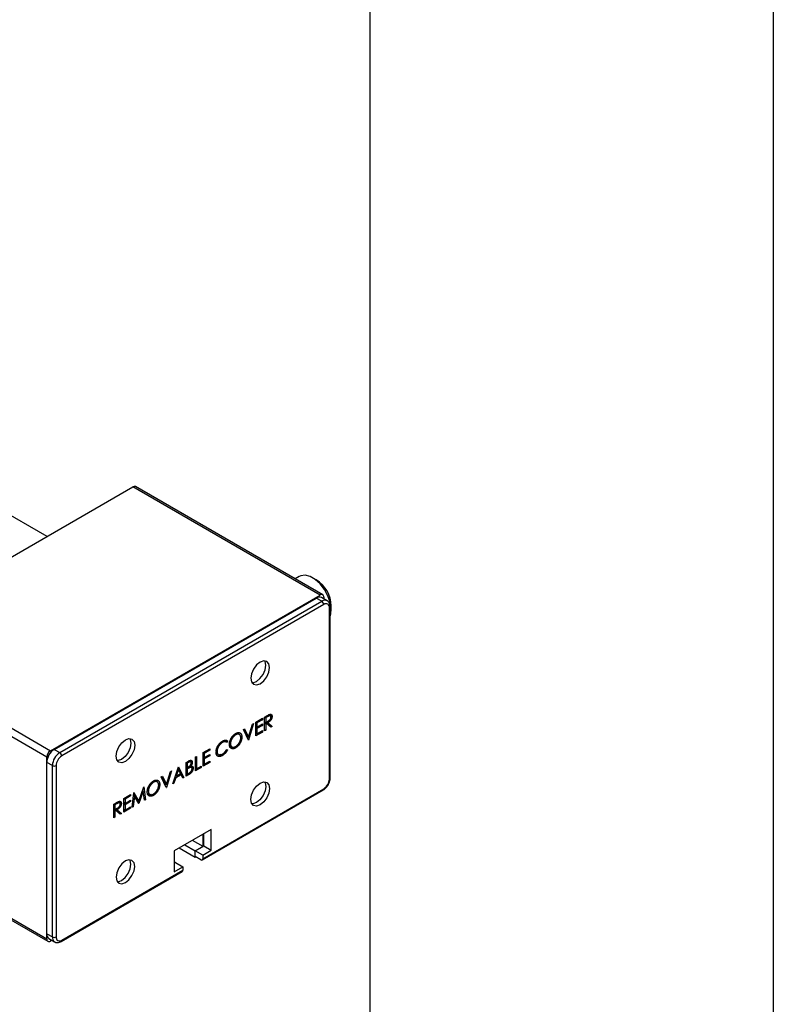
# Model space of a CAD drawing. Header units: millimetres. Extents: x 0 to 1397, y 0 to 1080.
# Tile 9 of 10: x 1338 to 1397, y 797 to 874. Entities that reach past the tile are written whole.
import ezdxf

# ---------------------------------------------------------------- set-up
doc = ezdxf.new("R2010")
doc.units = ezdxf.units.MM
doc.header["$LTSCALE"] = 5
doc.linetypes.add('SLD-Solid', pattern=[0])
doc.layers.add('TEXT', color=140, linetype='SLD-Solid', lineweight=25)

msp = doc.modelspace()

# ---------------------------------------------------------------- linework, layer by layer
at = {"color": 7, "linetype": 'SLD-Solid'}
msp.add_line((1397.012, 1079.513), (1397.012, 0.013), dxfattribs=at)
for p, q in [((1339.853, 833.575), (1326.303, 841.397)), ((1325.396, 825.229), (1346.609, 837.475)), ((1361.34, 828.971), (1346.609, 837.475)), ((1361.549, 828.992), (1346.817, 837.496)), ((1359.709, 830.434), (1359.38, 830.244)), ((1361.046, 830.161), (1360.751, 830.331)), ((1340.127, 816.725), (1361.34, 828.971)), ((1340.422, 816.827), (1361.046, 828.733)), ((1361.488, 828.478), (1361.046, 828.733)), ((1361.904, 828.519), (1361.462, 828.774)), ((1361.635, 828.801), (1361.635, 828.675)), ((1340.864, 816.572), (1361.488, 828.478)), ((1361.635, 828.223), (1341.011, 816.317)), ((1362.077, 814.495), (1362.077, 827.967)), ((1362.138, 814.58), (1362.138, 828.053)), ((1362.224, 827.779), (1362.224, 828.119)), ((1325.396, 825.229), (1340.127, 816.725)), ((1339.832, 816.215), (1325.101, 824.719)), ((1356.978, 819.367), (1357.165, 819.476)), ((1357.237, 819.406), (1357.062, 819.305)), ((1357.141, 819.462), (1357.237, 819.406)), ((1357.456, 819.453), (1357.295, 819.546)), ((1357.418, 819.503), (1357.565, 819.418)), ((1355.712, 817.786), (1356.024, 818.817)), ((1356.114, 818.869), (1355.718, 817.56)), ((1356.024, 818.817), (1356.114, 818.869)), ((1356.282, 818.966), (1356.81, 819.271)), ((1356.282, 817.886), (1356.282, 818.966)), ((1356.282, 818.952), (1356.366, 818.904)), ((1356.282, 818.62), (1356.366, 818.571)), ((1356.81, 819.16), (1356.366, 818.904)), ((1356.366, 818.904), (1356.366, 818.571)), ((1356.366, 818.571), (1356.81, 818.827)), ((1356.81, 818.717), (1356.366, 818.46)), ((1356.714, 819.215), (1356.81, 819.16)), ((1356.714, 818.772), (1356.81, 818.717)), ((1356.81, 819.271), (1356.81, 819.16)), ((1356.81, 818.827), (1356.81, 818.717)), ((1356.978, 818.287), (1356.978, 819.367)), ((1356.978, 819.354), (1357.062, 819.305)), ((1356.978, 818.994), (1357.062, 818.945)), ((1356.982, 818.959), (1356.978, 818.956)), ((1356.978, 818.883), (1357.062, 818.834)), ((1356.982, 818.959), (1357.13, 818.874)), ((1357.062, 819.305), (1357.062, 818.945)), ((1357.062, 818.945), (1357.233, 819.042)), ((1357.13, 818.874), (1357.062, 818.834)), ((1357.062, 818.834), (1357.062, 818.336)), ((1357.128, 818.983), (1357.43, 818.718)), ((1357.473, 818.574), (1357.13, 818.874)), ((1357.138, 818.989), (1357.234, 818.934)), ((1357.234, 818.934), (1357.577, 818.633)), ((1357.43, 818.718), (1357.356, 818.676)), ((1357.43, 818.718), (1357.577, 818.633)), ((1357.577, 818.633), (1357.473, 818.574)), ((1354.615, 818.015), (1354.697, 817.968)), ((1355.014, 817.989), (1354.829, 818.095)), ((1355.043, 817.881), (1355.191, 817.796)), ((1355.311, 818.405), (1355.401, 818.457)), ((1355.706, 817.553), (1355.311, 818.405)), ((1355.316, 818.408), (1355.565, 817.871)), ((1355.401, 818.457), (1355.712, 817.786)), ((1355.565, 817.871), (1355.712, 817.786)), ((1356.315, 818.601), (1356.282, 818.582)), ((1356.282, 818.509), (1356.366, 818.46)), ((1356.81, 818.19), (1356.282, 817.886)), ((1356.282, 818.093), (1356.366, 818.045)), ((1356.315, 818.075), (1356.282, 818.056)), ((1356.366, 818.46), (1356.366, 818.045)), ((1356.366, 818.045), (1356.81, 818.301)), ((1356.714, 818.246), (1356.81, 818.19)), ((1356.81, 818.301), (1356.81, 818.19)), ((1356.978, 818.384), (1357.062, 818.336)), ((1357.062, 818.336), (1356.978, 818.287)), ((1353.567, 817.411), (1353.65, 817.363)), ((1353.978, 817.39), (1353.794, 817.497)), ((1353.916, 817.572), (1354.063, 817.487)), ((1354.063, 817.487), (1353.99, 817.38)), ((1354.222, 817.312), (1354.291, 817.272)), ((1354.237, 817.119), (1354.421, 817.013)), ((1355.628, 817.834), (1355.608, 817.766)), ((1355.698, 817.572), (1355.718, 817.56)), ((1355.718, 817.56), (1355.706, 817.553)), ((1340.422, 816.827), (1340.864, 816.572)), ((1352.144, 816.577), (1352.672, 816.882)), ((1352.144, 815.497), (1352.144, 816.577)), ((1352.144, 816.564), (1352.228, 816.515)), ((1352.672, 816.771), (1352.228, 816.515)), ((1352.228, 816.515), (1352.228, 816.183)), ((1352.228, 816.183), (1352.672, 816.439)), ((1352.672, 816.328), (1352.228, 816.072)), ((1352.576, 816.827), (1352.672, 816.771)), ((1352.576, 816.383), (1352.672, 816.328)), ((1352.672, 816.882), (1352.672, 816.771)), ((1352.672, 816.439), (1352.672, 816.328)), ((1353.162, 816.544), (1353.206, 816.51)), ((1353.166, 816.707), (1353.236, 816.666)), ((1353.18, 816.51), (1353.365, 816.404)), ((1353.509, 816.427), (1353.331, 816.367)), ((1353.509, 816.427), (1353.656, 816.342)), ((1353.99, 816.826), (1354.063, 816.804)), ((1354.553, 817.03), (1354.7, 816.945)), ((1339.832, 801.925), (1339.832, 816.215)), ((1340.274, 815.551), (1339.832, 815.806)), ((1339.832, 802.333), (1339.832, 815.806)), ((1340.274, 802.078), (1340.274, 815.551)), ((1340.569, 815.551), (1340.569, 802.078)), ((1350.801, 815.802), (1350.984, 815.907)), ((1350.801, 814.722), (1350.801, 815.802)), ((1350.801, 815.788), (1350.885, 815.74)), ((1350.999, 815.805), (1350.885, 815.74)), ((1350.885, 815.74), (1350.885, 815.393)), ((1350.903, 815.861), (1350.999, 815.805)), ((1351.163, 815.844), (1351.015, 815.929)), ((1351.111, 815.555), (1351.173, 815.519)), ((1351.121, 815.964), (1351.134, 815.896)), ((1351.134, 815.896), (1351.13, 815.863)), ((1351.134, 815.896), (1351.281, 815.811)), ((1351.545, 816.231), (1351.629, 816.28)), ((1351.545, 815.151), (1351.545, 816.231)), ((1351.629, 816.28), (1351.629, 815.31)), ((1351.629, 815.31), (1351.989, 815.518)), ((1351.989, 815.518), (1351.989, 815.407)), ((1352.144, 816.231), (1352.228, 816.183)), ((1352.177, 816.212), (1352.144, 816.194)), ((1352.144, 816.12), (1352.228, 816.072)), ((1352.672, 815.802), (1352.144, 815.497)), ((1352.144, 815.705), (1352.228, 815.656)), ((1352.177, 815.686), (1352.144, 815.667)), ((1352.228, 816.072), (1352.228, 815.656)), ((1352.228, 815.656), (1352.672, 815.913)), ((1352.576, 815.857), (1352.672, 815.802)), ((1352.672, 815.913), (1352.672, 815.802)), ((1349.248, 814.054), (1349.56, 815.085)), ((1349.65, 815.137), (1349.254, 813.829)), ((1349.56, 815.085), (1349.65, 815.137)), ((1349.746, 814.112), (1350.19, 815.449)), ((1349.974, 814.76), (1349.958, 814.751)), ((1349.963, 814.767), (1350.025, 814.731)), ((1350.404, 814.839), (1349.98, 814.594)), ((1350.195, 815.241), (1350.025, 814.731)), ((1350.025, 814.731), (1350.36, 814.924)), ((1350.133, 815.277), (1350.195, 815.241)), ((1350.155, 815.346), (1350.486, 814.71)), ((1350.19, 815.449), (1350.202, 815.456)), ((1350.36, 814.924), (1350.195, 815.241)), ((1350.202, 815.456), (1350.633, 814.625)), ((1350.308, 814.894), (1350.404, 814.839)), ((1350.542, 814.572), (1350.404, 814.839)), ((1350.835, 815.423), (1350.794, 815.4)), ((1350.801, 815.442), (1350.885, 815.393)), ((1350.801, 815.395), (1350.941, 815.315)), ((1350.801, 815.331), (1350.885, 815.283)), ((1350.801, 814.929), (1350.885, 814.881)), ((1350.834, 814.911), (1350.801, 814.892)), ((1351.054, 814.868), (1350.801, 814.722)), ((1350.885, 815.393), (1350.942, 815.426)), ((1350.941, 815.315), (1350.885, 815.283)), ((1350.885, 815.283), (1350.885, 814.881)), ((1350.885, 814.881), (1351.005, 814.95)), ((1350.958, 814.923), (1351.054, 814.868)), ((1351, 815.47), (1351.116, 815.403)), ((1351.222, 815.4), (1351.075, 815.485)), ((1351.206, 815.432), (1351.353, 815.347)), ((1351.989, 815.407), (1351.545, 815.151)), ((1351.545, 815.359), (1351.629, 815.31)), ((1351.577, 815.34), (1351.545, 815.321)), ((1351.893, 815.463), (1351.989, 815.407)), ((1348.151, 814.284), (1348.233, 814.236)), ((1348.549, 814.257), (1348.365, 814.363)), ((1348.579, 814.15), (1348.727, 814.065)), ((1348.846, 814.673), (1348.936, 814.725)), ((1349.242, 813.822), (1348.846, 814.673)), ((1348.851, 814.676), (1349.101, 814.139)), ((1348.936, 814.725), (1349.248, 814.054)), ((1349.101, 814.139), (1349.248, 814.054)), ((1349.164, 814.103), (1349.143, 814.034)), ((1349.838, 814.165), (1349.746, 814.112)), ((1349.775, 814.201), (1349.838, 814.165)), ((1349.98, 814.594), (1349.838, 814.165)), ((1349.918, 814.63), (1349.98, 814.594)), ((1350.486, 814.71), (1350.474, 814.703)), ((1350.486, 814.71), (1350.633, 814.625)), ((1350.633, 814.625), (1350.542, 814.572)), ((1345.908, 812.977), (1346.436, 813.282)), ((1346.34, 813.226), (1346.436, 813.171)), ((1346.436, 813.282), (1346.436, 813.171)), ((1346.556, 812.271), (1346.679, 813.422)), ((1346.655, 813.194), (1346.73, 813.15)), ((1346.667, 813.304), (1346.93, 812.851)), ((1346.679, 813.422), (1346.691, 813.429)), ((1346.691, 813.429), (1347.077, 812.766)), ((1347.077, 812.766), (1347.463, 813.875)), ((1347.425, 813.55), (1347.088, 812.578)), ((1347.363, 813.586), (1347.425, 813.55)), ((1347.371, 813.612), (1347.375, 813.579)), ((1347.515, 812.825), (1347.425, 813.55)), ((1347.463, 813.875), (1347.475, 813.882)), ((1347.475, 813.882), (1347.599, 812.873)), ((1347.758, 813.58), (1347.827, 813.541)), ((1347.773, 813.387), (1347.957, 813.281)), ((1348.089, 813.298), (1348.236, 813.213)), ((1349.233, 813.841), (1349.254, 813.829)), ((1349.254, 813.829), (1349.242, 813.822)), ((1352.061, 808.131), (1361.592, 813.634)), ((1352.104, 808.227), (1361.635, 813.729)), ((1345.117, 812.52), (1345.304, 812.628)), ((1345.117, 811.44), (1345.117, 812.52)), ((1345.117, 812.506), (1345.201, 812.458)), ((1345.376, 812.559), (1345.201, 812.458)), ((1345.201, 812.458), (1345.201, 812.098)), ((1345.28, 812.615), (1345.376, 812.559)), ((1345.595, 812.606), (1345.434, 812.699)), ((1345.557, 812.656), (1345.704, 812.571)), ((1345.908, 811.897), (1345.908, 812.977)), ((1345.908, 812.963), (1345.992, 812.915)), ((1345.908, 812.631), (1345.992, 812.583)), ((1345.941, 812.612), (1345.908, 812.593)), ((1345.908, 812.52), (1345.992, 812.472)), ((1346.436, 813.171), (1345.992, 812.915)), ((1345.992, 812.915), (1345.992, 812.583)), ((1345.992, 812.583), (1346.436, 812.839)), ((1346.436, 812.728), (1345.992, 812.472)), ((1345.992, 812.472), (1345.992, 812.056)), ((1346.34, 812.783), (1346.436, 812.728)), ((1346.436, 812.839), (1346.436, 812.728)), ((1346.73, 813.15), (1346.64, 812.32)), ((1347.069, 812.567), (1346.73, 813.15)), ((1346.93, 812.851), (1347.077, 812.766)), ((1346.993, 812.815), (1346.967, 812.741)), ((1347.05, 812.6), (1347.088, 812.578)), ((1347.088, 812.578), (1347.069, 812.567)), ((1347.502, 812.929), (1347.599, 812.873)), ((1347.599, 812.873), (1347.515, 812.825)), ((1345.117, 812.146), (1345.201, 812.098)), ((1345.121, 812.112), (1345.117, 812.109)), ((1345.117, 812.036), (1345.201, 811.987)), ((1345.121, 812.112), (1345.269, 812.026)), ((1345.201, 812.098), (1345.372, 812.195)), ((1345.269, 812.026), (1345.201, 811.987)), ((1345.201, 811.987), (1345.201, 811.489)), ((1345.267, 812.135), (1345.569, 811.871)), ((1345.612, 811.726), (1345.269, 812.026)), ((1345.277, 812.141), (1345.373, 812.086)), ((1345.373, 812.086), (1345.716, 811.786)), ((1345.569, 811.871), (1345.495, 811.829)), ((1345.569, 811.871), (1345.716, 811.786)), ((1345.716, 811.786), (1345.612, 811.726)), ((1346.436, 812.202), (1345.908, 811.897)), ((1345.908, 812.105), (1345.992, 812.056)), ((1345.941, 812.086), (1345.908, 812.067)), ((1345.992, 812.056), (1346.436, 812.312)), ((1346.34, 812.257), (1346.436, 812.202)), ((1346.436, 812.312), (1346.436, 812.202)), ((1346.64, 812.32), (1346.556, 812.271)), ((1346.566, 812.363), (1346.64, 812.32)), ((1345.117, 811.537), (1345.201, 811.489)), ((1345.201, 811.489), (1345.117, 811.44)), ((1352.781, 810.523), (1349.865, 808.839)), ((1352.133, 809.196), (1352.133, 810.149)), ((1352.192, 809.23), (1352.192, 810.183)), ((1352.781, 808.89), (1352.781, 810.523)), ((1352.133, 809.196), (1351.308, 809.673)), ((1349.865, 808.839), (1349.865, 807.206)), ((1351.514, 808.329), (1350.247, 809.06)), ((1350.689, 809.316), (1351.514, 808.839)), ((1351.514, 808.839), (1352.192, 809.23)), ((1351.514, 808.839), (1352.133, 809.196)), ((1352.104, 808.499), (1351.514, 808.839)), ((1351.514, 808.397), (1351.514, 808.839)), ((1351.514, 808.329), (1351.514, 808.839)), ((1352.104, 808.499), (1352.781, 808.89)), ((1352.192, 809.23), (1352.781, 808.89)), ((1329.124, 807.966), (1339.919, 801.734)), ((1329.246, 808.037), (1339.832, 801.925)), ((1349.953, 807.938), (1349.865, 807.989)), ((1349.865, 807.887), (1349.953, 807.938)), ((1349.953, 807.938), (1350.542, 807.598)), ((1351.956, 808.142), (1351.514, 808.397)), ((1351.573, 808.363), (1351.514, 808.329)), ((1352.104, 808.499), (1352.104, 808.227)), ((1340.968, 801.728), (1350.499, 807.23)), ((1341.011, 801.823), (1350.542, 807.325)), ((1349.865, 807.206), (1350.542, 807.598)), ((1350.542, 807.598), (1350.542, 807.325)), ((1339.832, 802.333), (1340.274, 802.078)), ((1340.005, 801.952), (1340.447, 801.697)), ((1340.237, 801.818), (1340.127, 801.755))]:
    msp.add_line(p, q)
at = {"flags": 128}
for points in [[(1362.138, 827.255), (1362.193, 827.451), (1362.221, 827.897), (1362.139, 828.398), (1361.955, 828.916), (1361.681, 829.413), (1361.338, 829.851), (1360.952, 830.199), (1360.55, 830.431), (1360.164, 830.529), (1359.821, 830.486), (1359.709, 830.434)], [(1355.89, 822.422), (1355.946, 822.129), (1356.105, 821.945), (1356.344, 821.899), (1356.626, 821.997), (1356.908, 822.225), (1357.147, 822.547), (1357.307, 822.915), (1357.363, 823.273), (1357.307, 823.566), (1357.147, 823.75), (1356.908, 823.796), (1356.626, 823.698), (1356.344, 823.471), (1356.105, 823.148), (1355.946, 822.78), (1355.89, 822.422)], [(1355.979, 822.067), (1356.05, 822.069), (1356.332, 822.167), (1356.614, 822.395), (1356.852, 822.717), (1357.012, 823.085), (1357.068, 823.443), (1357.012, 823.736), (1356.978, 823.798)], [(1346.756, 817.15), (1346.7, 816.792), (1346.54, 816.424), (1346.302, 816.101), (1346.02, 815.874), (1345.738, 815.776), (1345.499, 815.822), (1345.339, 816.006), (1345.283, 816.299), (1345.339, 816.657), (1345.499, 817.025), (1345.738, 817.348), (1346.02, 817.575), (1346.302, 817.673), (1346.54, 817.627), (1346.7, 817.443), (1346.756, 817.15)], [(1346.462, 817.32), (1346.406, 816.962), (1346.246, 816.594), (1346.007, 816.272), (1345.725, 816.044), (1345.443, 815.946), (1345.373, 815.944)], [(1346.372, 817.675), (1346.406, 817.613), (1346.462, 817.32)], [(1355.89, 812.896), (1355.946, 813.254), (1356.105, 813.622), (1356.344, 813.944), (1356.626, 814.172), (1356.908, 814.27), (1357.147, 814.223), (1357.307, 814.04), (1357.363, 813.747), (1357.307, 813.389), (1357.147, 813.021), (1356.908, 812.698), (1356.626, 812.471), (1356.344, 812.373), (1356.105, 812.419), (1355.946, 812.603), (1355.89, 812.896)], [(1356.978, 814.272), (1357.012, 814.21), (1357.068, 813.917), (1357.012, 813.559), (1356.852, 813.191), (1356.614, 812.868), (1356.332, 812.641), (1356.05, 812.543), (1355.979, 812.541)], [(1346.756, 807.623), (1346.7, 807.917), (1346.54, 808.1), (1346.302, 808.147), (1346.02, 808.049), (1345.738, 807.821), (1345.499, 807.499), (1345.339, 807.131), (1345.283, 806.773), (1345.339, 806.48), (1345.499, 806.296), (1345.738, 806.25), (1346.02, 806.348), (1346.302, 806.575), (1346.54, 806.897), (1346.7, 807.266), (1346.756, 807.623)], [(1345.373, 806.418), (1345.443, 806.42), (1345.725, 806.518), (1346.007, 806.745), (1346.246, 807.068), (1346.406, 807.436), (1346.462, 807.794)], [(1346.462, 807.794), (1346.406, 808.087), (1346.372, 808.149)]]:
    msp.add_lwpolyline(points, dxfattribs=at)
for centre, radius, start, end in [((1346.731, 837.305), 0.21, 65.69288, 125.61758), ((1359.72, 828.035), 2.505, 1.94059, 58.05403), ((1361.29, 828.392), 0.419, 65.69288, 125.61758), ((1361.455, 828.83), 0.182, 350.78596, 129.20329), ((1361.732, 828.137), 0.42, 65.8836, 125.60094), ((1361.315, 828.208), 0.32, 2.60548, 57.39452), ((1361.807, 828.011), 0.273, 350.78596, 129.20329), ((1362.038, 828.06), 0.0999, 292.73755, 355.95847), ((1341.112, 815.748), 1.281, 122.60548, 177.39452), ((1340.472, 816.186), 0.64, 122.60548, 177.39452), ((1341.554, 815.493), 1.281, 122.60548, 177.39452), ((1341.529, 815.508), 0.961, 122.60548, 177.39452), ((1340.691, 816.302), 0.32, 2.60548, 57.39452), ((1340.422, 815.836), 0.32, 242.60967, 297.39033), ((1361.117, 814.538), 0.961, 302.60548, 357.39452), ((1362.034, 814.59), 0.105, 294.37466, 354.3052), ((1361.536, 813.716), 0.0999, 304.05635, 7.25583), ((1352.014, 808.212), 0.091, 230.79671, 9.21404), ((1350.443, 807.313), 0.0999, 304.05635, 7.25583), ((1340.241, 802.288), 0.411, 173.70115, 234.98667), ((1340.012, 801.896), 0.182, 170.78596, 309.20329), ((1340.682, 802.033), 0.41, 173.68362, 235.17848), ((1340.422, 802.363), 0.32, 242.60967, 297.39033), ((1340.838, 802.035), 0.273, 170.78596, 309.20329), ((1340.912, 801.811), 0.0999, 304.03844, 7.25763)]:
    msp.add_arc(centre, radius, start, end)
for points, knots in [([(1362.138, 828.053), (1362.134, 828.106), (1362.126, 828.235), (1362.053, 828.408), (1361.948, 828.483), (1361.901, 828.517)], [0, 0, 0, 0, 0.2835441, 0.6808743, 1, 1, 1, 1]), ([(1357.165, 819.476), (1357.177, 819.483), (1357.201, 819.496), (1357.236, 819.516), (1357.267, 819.532), (1357.295, 819.547), (1357.32, 819.559), (1357.342, 819.57), (1357.36, 819.578), (1357.372, 819.581), (1357.377, 819.583)], [0, 0, 0, 0, 0.176258, 0.338434, 0.484822, 0.617158, 0.734698, 0.837385, 0.926372, 1, 1, 1, 1]), ([(1357.565, 819.418), (1357.565, 819.403), (1357.564, 819.375), (1357.557, 819.33), (1357.545, 819.285), (1357.529, 819.24), (1357.509, 819.197), (1357.484, 819.155), (1357.455, 819.115), (1357.428, 819.083), (1357.405, 819.059), (1357.385, 819.04), (1357.364, 819.023), (1357.341, 819.004), (1357.316, 818.986), (1357.29, 818.968), (1357.262, 818.951), (1357.243, 818.939), (1357.234, 818.934)], [0, 0, 0, 0, 0.07878, 0.153721, 0.226714, 0.299191, 0.37119, 0.443006, 0.516689, 0.593217, 0.633873, 0.676989, 0.7229, 0.771959, 0.824211, 0.879379, 0.937948, 1, 1, 1, 1]), ([(1357.481, 819.37), (1357.481, 819.378), (1357.48, 819.395), (1357.475, 819.417), (1357.466, 819.436), (1357.454, 819.451), (1357.44, 819.463), (1357.423, 819.471), (1357.404, 819.474), (1357.386, 819.473), (1357.371, 819.469), (1357.357, 819.465), (1357.341, 819.46), (1357.324, 819.452), (1357.305, 819.443), (1357.284, 819.432), (1357.261, 819.42), (1357.245, 819.411), (1357.237, 819.406)], [0, 0, 0, 0, 0.0688143, 0.1363648, 0.2040194, 0.2730637, 0.3429133, 0.4109654, 0.4791688, 0.549308, 0.5876516, 0.6306467, 0.6788788, 0.7319343, 0.7911114, 0.8552832, 0.9250859, 1, 1, 1, 1]), ([(1357.377, 819.583), (1357.384, 819.585), (1357.397, 819.589), (1357.417, 819.592), (1357.435, 819.593), (1357.453, 819.593), (1357.469, 819.589), (1357.485, 819.584), (1357.5, 819.577), (1357.513, 819.567), (1357.525, 819.555), (1357.536, 819.542), (1357.545, 819.526), (1357.552, 819.508), (1357.558, 819.489), (1357.562, 819.467), (1357.565, 819.443), (1357.565, 819.426), (1357.565, 819.418)], [0, 0, 0, 0, 0.064217, 0.127064, 0.188745, 0.249132, 0.309453, 0.369827, 0.43065, 0.492352, 0.554072, 0.61569, 0.676798, 0.738439, 0.801317, 0.865185, 0.931641, 1, 1, 1, 1]), ([(1357.4, 819.597), (1357.403, 819.592), (1357.417, 819.567), (1357.418, 819.531), (1357.418, 819.503)], [0, 0, 0, 0, 0.219818, 1, 1, 1, 1]), ([(1357.233, 819.042), (1357.241, 819.047), (1357.256, 819.056), (1357.279, 819.07), (1357.3, 819.084), (1357.319, 819.097), (1357.337, 819.11), (1357.353, 819.123), (1357.367, 819.135), (1357.384, 819.151), (1357.403, 819.172), (1357.423, 819.198), (1357.44, 819.226), (1357.455, 819.255), (1357.467, 819.284), (1357.475, 819.314), (1357.48, 819.343), (1357.481, 819.361), (1357.481, 819.37)], [0, 0, 0, 0, 0.071668, 0.138913, 0.201185, 0.259124, 0.312255, 0.360682, 0.405086, 0.445102, 0.518778, 0.589462, 0.658462, 0.727283, 0.796322, 0.863175, 0.930949, 1, 1, 1, 1]), ([(1354.207, 817.223), (1354.207, 817.236), (1354.208, 817.262), (1354.211, 817.302), (1354.216, 817.342), (1354.223, 817.383), (1354.232, 817.424), (1354.243, 817.465), (1354.257, 817.507), (1354.272, 817.55), (1354.289, 817.592), (1354.308, 817.633), (1354.327, 817.674), (1354.349, 817.713), (1354.372, 817.751), (1354.396, 817.789), (1354.422, 817.825), (1354.45, 817.861), (1354.478, 817.895), (1354.507, 817.927), (1354.537, 817.957), (1354.567, 817.985), (1354.597, 818.011), (1354.629, 818.035), (1354.661, 818.057), (1354.682, 818.07), (1354.693, 818.076)], [0, 0, 0, 0, 0.043209, 0.085873, 0.12812, 0.170152, 0.211918, 0.253753, 0.296006, 0.338443, 0.381015, 0.42282, 0.464089, 0.505126, 0.545975, 0.586985, 0.628339, 0.670084, 0.711992, 0.753039, 0.794049, 0.834886, 0.875498, 0.916547, 0.958004, 1, 1, 1, 1]), ([(1354.697, 817.968), (1354.688, 817.963), (1354.671, 817.952), (1354.644, 817.934), (1354.618, 817.914), (1354.593, 817.893), (1354.568, 817.869), (1354.543, 817.844), (1354.518, 817.817), (1354.494, 817.789), (1354.471, 817.76), (1354.449, 817.73), (1354.428, 817.699), (1354.409, 817.668), (1354.391, 817.636), (1354.374, 817.603), (1354.359, 817.57), (1354.345, 817.536), (1354.332, 817.503), (1354.321, 817.469), (1354.312, 817.436), (1354.304, 817.402), (1354.298, 817.369), (1354.294, 817.337), (1354.291, 817.304), (1354.291, 817.283), (1354.291, 817.272)], [0, 0, 0, 0, 0.042023, 0.083645, 0.124984, 0.166247, 0.207702, 0.249631, 0.291742, 0.334743, 0.37746, 0.419556, 0.461044, 0.502096, 0.542891, 0.583801, 0.624864, 0.666225, 0.707399, 0.748557, 0.789655, 0.83074, 0.87207, 0.913993, 0.956498, 1, 1, 1, 1]), ([(1354.693, 818.076), (1354.71, 818.086), (1354.744, 818.104), (1354.794, 818.126), (1354.842, 818.14), (1354.888, 818.149), (1354.931, 818.151), (1354.973, 818.146), (1355.012, 818.135), (1355.048, 818.118), (1355.081, 818.095), (1355.111, 818.068), (1355.135, 818.035), (1355.156, 817.997), (1355.172, 817.954), (1355.182, 817.906), (1355.189, 817.854), (1355.19, 817.816), (1355.191, 817.796)], [0, 0, 0, 0, 0.06657, 0.130749, 0.193413, 0.254989, 0.316114, 0.377262, 0.439401, 0.502971, 0.566525, 0.628231, 0.689091, 0.749345, 0.81017, 0.87161, 0.934869, 1, 1, 1, 1]), ([(1355.107, 817.748), (1355.107, 817.758), (1355.106, 817.779), (1355.104, 817.808), (1355.1, 817.836), (1355.094, 817.862), (1355.086, 817.886), (1355.077, 817.908), (1355.066, 817.929), (1355.054, 817.947), (1355.039, 817.964), (1355.024, 817.98), (1355.007, 817.992), (1354.989, 818.003), (1354.97, 818.012), (1354.949, 818.018), (1354.926, 818.023), (1354.903, 818.025), (1354.879, 818.026), (1354.854, 818.024), (1354.829, 818.02), (1354.803, 818.014), (1354.777, 818.006), (1354.751, 817.995), (1354.724, 817.983), (1354.706, 817.973), (1354.697, 817.968)], [0, 0, 0, 0, 0.042915, 0.08513, 0.126473, 0.167453, 0.207976, 0.248249, 0.28875, 0.32967, 0.370537, 0.411129, 0.451819, 0.492406, 0.533486, 0.575263, 0.617441, 0.660672, 0.70394, 0.746868, 0.789079, 0.831104, 0.873238, 0.915166, 0.957381, 1, 1, 1, 1]), ([(1354.841, 818.074), (1354.832, 818.085), (1354.813, 818.106), (1354.783, 818.104), (1354.769, 818.102)], [0, 0, 0, 0, 0.525334, 1, 1, 1, 1]), ([(1353.152, 816.625), (1353.152, 816.645), (1353.153, 816.683), (1353.16, 816.744), (1353.171, 816.804), (1353.187, 816.864), (1353.207, 816.925), (1353.232, 816.986), (1353.261, 817.047), (1353.295, 817.108), (1353.332, 817.167), (1353.371, 817.223), (1353.413, 817.275), (1353.457, 817.323), (1353.503, 817.368), (1353.552, 817.408), (1353.603, 817.446), (1353.638, 817.467), (1353.655, 817.477)], [0, 0, 0, 0, 0.0645578, 0.1270135, 0.1879548, 0.2480139, 0.3077477, 0.3682345, 0.4294698, 0.4927434, 0.5562578, 0.6182168, 0.6796555, 0.7412455, 0.8034153, 0.8668155, 0.9323283, 1, 1, 1, 1]), ([(1353.65, 817.363), (1353.641, 817.358), (1353.622, 817.347), (1353.594, 817.328), (1353.567, 817.307), (1353.54, 817.285), (1353.514, 817.261), (1353.489, 817.236), (1353.464, 817.209), (1353.439, 817.181), (1353.416, 817.151), (1353.394, 817.121), (1353.373, 817.09), (1353.353, 817.059), (1353.335, 817.028), (1353.318, 816.995), (1353.303, 816.962), (1353.289, 816.929), (1353.276, 816.896), (1353.266, 816.862), (1353.256, 816.829), (1353.249, 816.796), (1353.243, 816.763), (1353.239, 816.731), (1353.236, 816.698), (1353.236, 816.677), (1353.236, 816.666)], [0, 0, 0, 0, 0.043955, 0.087502, 0.130463, 0.172752, 0.215403, 0.25765, 0.300153, 0.343121, 0.385925, 0.427686, 0.468818, 0.509492, 0.549883, 0.58998, 0.630405, 0.670869, 0.711384, 0.751627, 0.791776, 0.832459, 0.873319, 0.914543, 0.956924, 1, 1, 1, 1]), ([(1353.99, 817.38), (1353.985, 817.384), (1353.974, 817.392), (1353.957, 817.403), (1353.94, 817.411), (1353.922, 817.418), (1353.903, 817.423), (1353.883, 817.427), (1353.862, 817.428), (1353.834, 817.428), (1353.796, 817.423), (1353.749, 817.41), (1353.7, 817.391), (1353.667, 817.373), (1353.65, 817.363)], [0, 0, 0, 0, 0.063163, 0.125475, 0.187121, 0.248294, 0.309295, 0.36985, 0.430973, 0.492456, 0.616148, 0.740844, 0.868183, 1, 1, 1, 1]), ([(1353.655, 817.477), (1353.666, 817.483), (1353.687, 817.495), (1353.719, 817.511), (1353.749, 817.523), (1353.779, 817.534), (1353.808, 817.543), (1353.837, 817.549), (1353.864, 817.553), (1353.891, 817.554), (1353.916, 817.553), (1353.941, 817.55), (1353.964, 817.545), (1353.987, 817.538), (1354.008, 817.529), (1354.028, 817.517), (1354.046, 817.503), (1354.058, 817.492), (1354.063, 817.487)], [0, 0, 0, 0, 0.068548, 0.135683, 0.201215, 0.265682, 0.329267, 0.392395, 0.45507, 0.517127, 0.57879, 0.63974, 0.700192, 0.759806, 0.819628, 0.879355, 0.939512, 1, 1, 1, 1]), ([(1354.7, 816.945), (1354.683, 816.936), (1354.65, 816.917), (1354.601, 816.897), (1354.554, 816.883), (1354.509, 816.875), (1354.466, 816.873), (1354.425, 816.878), (1354.386, 816.889), (1354.35, 816.906), (1354.316, 816.929), (1354.287, 816.957), (1354.262, 816.989), (1354.242, 817.027), (1354.226, 817.069), (1354.216, 817.116), (1354.208, 817.167), (1354.208, 817.204), (1354.207, 817.223)], [0, 0, 0, 0, 0.065819, 0.129747, 0.192072, 0.253459, 0.31457, 0.37628, 0.439026, 0.503267, 0.567493, 0.629705, 0.691, 0.751452, 0.812004, 0.87315, 0.935635, 1, 1, 1, 1]), ([(1354.291, 817.272), (1354.292, 817.257), (1354.292, 817.226), (1354.298, 817.185), (1354.307, 817.147), (1354.32, 817.113), (1354.337, 817.083), (1354.358, 817.058), (1354.382, 817.036), (1354.41, 817.019), (1354.44, 817.006), (1354.472, 816.997), (1354.506, 816.994), (1354.541, 816.996), (1354.578, 817.003), (1354.616, 817.015), (1354.656, 817.031), (1354.683, 817.046), (1354.697, 817.054)], [0, 0, 0, 0, 0.064504, 0.1268993, 0.1877465, 0.2481497, 0.3085861, 0.369583, 0.431827, 0.4961797, 0.5606679, 0.6235045, 0.6852604, 0.7465368, 0.8083274, 0.8704862, 0.9343169, 1, 1, 1, 1]), ([(1354.697, 817.054), (1354.706, 817.059), (1354.725, 817.07), (1354.752, 817.089), (1354.779, 817.109), (1354.805, 817.131), (1354.831, 817.154), (1354.856, 817.179), (1354.881, 817.206), (1354.905, 817.233), (1354.928, 817.263), (1354.95, 817.292), (1354.97, 817.323), (1354.99, 817.354), (1355.008, 817.386), (1355.024, 817.418), (1355.04, 817.451), (1355.054, 817.485), (1355.066, 817.518), (1355.077, 817.552), (1355.086, 817.585), (1355.094, 817.618), (1355.1, 817.651), (1355.104, 817.684), (1355.106, 817.716), (1355.107, 817.737), (1355.107, 817.748)], [0, 0, 0, 0, 0.043633, 0.086538, 0.129177, 0.171436, 0.213416, 0.255266, 0.297369, 0.339941, 0.382347, 0.423953, 0.464871, 0.505572, 0.546003, 0.586568, 0.627065, 0.668271, 0.709549, 0.750428, 0.791096, 0.832027, 0.873136, 0.914611, 0.956956, 1, 1, 1, 1]), ([(1355.191, 817.796), (1355.19, 817.777), (1355.189, 817.738), (1355.182, 817.678), (1355.171, 817.617), (1355.156, 817.556), (1355.136, 817.495), (1355.111, 817.434), (1355.082, 817.372), (1355.049, 817.311), (1355.012, 817.251), (1354.974, 817.195), (1354.933, 817.143), (1354.89, 817.095), (1354.846, 817.051), (1354.799, 817.011), (1354.75, 816.975), (1354.717, 816.955), (1354.7, 816.945)], [0, 0, 0, 0, 0.065227, 0.128569, 0.19032, 0.251378, 0.312388, 0.373789, 0.436431, 0.500567, 0.564687, 0.627136, 0.688455, 0.749246, 0.810155, 0.871671, 0.934773, 1, 1, 1, 1]), ([(1353.27, 816.308), (1353.261, 816.316), (1353.242, 816.332), (1353.218, 816.362), (1353.197, 816.395), (1353.181, 816.433), (1353.168, 816.475), (1353.159, 816.521), (1353.153, 816.571), (1353.152, 816.607), (1353.152, 816.625)], [0, 0, 0, 0, 0.124329, 0.247156, 0.36878, 0.490734, 0.613614, 0.738958, 0.867311, 1, 1, 1, 1]), ([(1353.236, 816.666), (1353.236, 816.65), (1353.237, 816.619), (1353.243, 816.577), (1353.252, 816.538), (1353.265, 816.504), (1353.282, 816.474), (1353.303, 816.448), (1353.327, 816.426), (1353.355, 816.409), (1353.385, 816.396), (1353.418, 816.388), (1353.453, 816.386), (1353.49, 816.389), (1353.528, 816.397), (1353.569, 816.41), (1353.612, 816.428), (1353.641, 816.444), (1353.656, 816.453)], [0, 0, 0, 0, 0.064323, 0.12629, 0.186726, 0.246146, 0.305576, 0.365429, 0.426326, 0.48884, 0.551725, 0.613919, 0.675484, 0.737334, 0.800229, 0.864502, 0.931041, 1, 1, 1, 1]), ([(1353.656, 816.342), (1353.646, 816.337), (1353.626, 816.325), (1353.597, 816.311), (1353.568, 816.298), (1353.541, 816.287), (1353.514, 816.278), (1353.488, 816.271), (1353.462, 816.266), (1353.438, 816.263), (1353.414, 816.262), (1353.391, 816.263), (1353.369, 816.265), (1353.347, 816.27), (1353.327, 816.277), (1353.307, 816.285), (1353.288, 816.295), (1353.276, 816.304), (1353.27, 816.308)], [0, 0, 0, 0, 0.069663, 0.13775, 0.203917, 0.26878, 0.332414, 0.394754, 0.45618, 0.516996, 0.577396, 0.637198, 0.696999, 0.756756, 0.816554, 0.876948, 0.938132, 1, 1, 1, 1]), ([(1353.656, 816.453), (1353.672, 816.463), (1353.704, 816.482), (1353.751, 816.518), (1353.796, 816.558), (1353.84, 816.603), (1353.881, 816.652), (1353.92, 816.706), (1353.956, 816.764), (1353.979, 816.805), (1353.99, 816.826)], [0, 0, 0, 0, 0.128515, 0.252949, 0.374755, 0.49594, 0.617181, 0.740909, 0.867811, 1, 1, 1, 1]), ([(1354.063, 816.804), (1354.057, 816.792), (1354.046, 816.767), (1354.027, 816.731), (1354.006, 816.696), (1353.985, 816.663), (1353.963, 816.629), (1353.939, 816.597), (1353.915, 816.566), (1353.889, 816.535), (1353.863, 816.506), (1353.836, 816.479), (1353.808, 816.452), (1353.779, 816.427), (1353.749, 816.404), (1353.719, 816.382), (1353.688, 816.361), (1353.667, 816.349), (1353.656, 816.342)], [0, 0, 0, 0, 0.061674, 0.123053, 0.183475, 0.243727, 0.304279, 0.364863, 0.425946, 0.487391, 0.54922, 0.611144, 0.673529, 0.736961, 0.800785, 0.866013, 0.932101, 1, 1, 1, 1]), ([(1354.477, 817.004), (1354.43, 816.984), (1354.325, 816.936), (1354.248, 816.979), (1354.206, 817.002)], [0, 0, 0, 0, 0.441278, 1, 1, 1, 1]), ([(1350.942, 815.426), (1350.95, 815.431), (1350.966, 815.44), (1350.989, 815.454), (1351.01, 815.469), (1351.03, 815.482), (1351.048, 815.495), (1351.064, 815.508), (1351.079, 815.521), (1351.096, 815.537), (1351.115, 815.558), (1351.136, 815.585), (1351.154, 815.614), (1351.169, 815.644), (1351.182, 815.674), (1351.19, 815.704), (1351.196, 815.733), (1351.197, 815.752), (1351.197, 815.761)], [0, 0, 0, 0, 0.072301, 0.1397, 0.202289, 0.2606, 0.31319, 0.361739, 0.405706, 0.44554, 0.518832, 0.589778, 0.658867, 0.72843, 0.797283, 0.864815, 0.931364, 1, 1, 1, 1]), ([(1350.984, 815.907), (1350.993, 815.912), (1351.01, 815.922), (1351.035, 815.935), (1351.059, 815.947), (1351.081, 815.956), (1351.101, 815.963), (1351.12, 815.969), (1351.137, 815.973), (1351.158, 815.975), (1351.181, 815.974), (1351.207, 815.967), (1351.229, 815.953), (1351.247, 815.934), (1351.262, 815.91), (1351.273, 815.881), (1351.28, 815.849), (1351.281, 815.824), (1351.281, 815.811)], [0, 0, 0, 0, 0.062594, 0.121323, 0.17668, 0.228365, 0.276868, 0.321879, 0.364099, 0.403356, 0.477968, 0.550535, 0.623584, 0.698175, 0.773354, 0.847281, 0.922818, 1, 1, 1, 1]), ([(1351.197, 815.761), (1351.197, 815.767), (1351.197, 815.778), (1351.194, 815.794), (1351.191, 815.808), (1351.186, 815.821), (1351.179, 815.831), (1351.171, 815.839), (1351.161, 815.846), (1351.15, 815.85), (1351.137, 815.853), (1351.122, 815.853), (1351.106, 815.851), (1351.088, 815.847), (1351.068, 815.839), (1351.047, 815.831), (1351.024, 815.819), (1351.007, 815.81), (1350.999, 815.805)], [0, 0, 0, 0, 0.0570031, 0.1118179, 0.1644024, 0.2158698, 0.2668411, 0.317479, 0.3699021, 0.4234004, 0.4797184, 0.5392415, 0.6024307, 0.6710295, 0.7444848, 0.823454, 0.9087403, 1, 1, 1, 1]), ([(1351.281, 815.811), (1351.281, 815.799), (1351.28, 815.775), (1351.275, 815.738), (1351.266, 815.7), (1351.254, 815.663), (1351.239, 815.625), (1351.22, 815.588), (1351.198, 815.553), (1351.181, 815.53), (1351.173, 815.519)], [0, 0, 0, 0, 0.130569, 0.256581, 0.380552, 0.503623, 0.625739, 0.747549, 0.871766, 1, 1, 1, 1]), ([(1351.173, 815.519), (1351.183, 815.52), (1351.204, 815.523), (1351.232, 815.523), (1351.256, 815.52), (1351.276, 815.513), (1351.294, 815.502), (1351.309, 815.489), (1351.322, 815.472), (1351.333, 815.453), (1351.342, 815.43), (1351.348, 815.405), (1351.352, 815.377), (1351.353, 815.357), (1351.353, 815.347)], [0, 0, 0, 0, 0.106057, 0.202914, 0.2903, 0.370223, 0.446384, 0.521397, 0.598291, 0.676142, 0.755529, 0.834887, 0.916646, 1, 1, 1, 1]), ([(1351.191, 815.519), (1351.193, 815.515), (1351.205, 815.493), (1351.205, 815.459), (1351.206, 815.432)], [0, 0, 0, 0, 0.167418, 1, 1, 1, 1]), ([(1351.116, 815.403), (1351.111, 815.401), (1351.101, 815.398), (1351.085, 815.391), (1351.067, 815.383), (1351.046, 815.372), (1351.023, 815.361), (1350.998, 815.347), (1350.97, 815.332), (1350.951, 815.32), (1350.941, 815.315)], [0, 0, 0, 0, 0.079306, 0.171953, 0.277057, 0.394731, 0.526177, 0.671345, 0.829285, 1, 1, 1, 1]), ([(1351.005, 814.95), (1351.013, 814.955), (1351.03, 814.965), (1351.054, 814.979), (1351.076, 814.994), (1351.096, 815.008), (1351.115, 815.022), (1351.131, 815.035), (1351.146, 815.048), (1351.164, 815.065), (1351.183, 815.087), (1351.205, 815.116), (1351.223, 815.146), (1351.239, 815.177), (1351.253, 815.209), (1351.262, 815.24), (1351.268, 815.27), (1351.269, 815.289), (1351.269, 815.298)], [0, 0, 0, 0, 0.072502, 0.139739, 0.201795, 0.259822, 0.312206, 0.360773, 0.40454, 0.443698, 0.516841, 0.587874, 0.657965, 0.728969, 0.799308, 0.866636, 0.933116, 1, 1, 1, 1]), ([(1351.353, 815.347), (1351.353, 815.336), (1351.352, 815.315), (1351.348, 815.282), (1351.342, 815.25), (1351.333, 815.217), (1351.322, 815.183), (1351.308, 815.149), (1351.291, 815.116), (1351.272, 815.082), (1351.251, 815.049), (1351.228, 815.018), (1351.203, 814.988), (1351.177, 814.96), (1351.149, 814.934), (1351.119, 814.91), (1351.087, 814.887), (1351.065, 814.874), (1351.054, 814.868)], [0, 0, 0, 0, 0.06116, 0.120335, 0.17818, 0.235235, 0.292683, 0.351186, 0.410457, 0.47172, 0.533761, 0.595739, 0.657888, 0.721295, 0.786823, 0.854686, 0.925478, 1, 1, 1, 1]), ([(1351.269, 815.298), (1351.269, 815.304), (1351.269, 815.315), (1351.267, 815.331), (1351.263, 815.345), (1351.259, 815.358), (1351.253, 815.37), (1351.246, 815.38), (1351.238, 815.389), (1351.225, 815.399), (1351.206, 815.409), (1351.18, 815.413), (1351.149, 815.412), (1351.127, 815.406), (1351.116, 815.403)], [0, 0, 0, 0, 0.060287, 0.119602, 0.177503, 0.235143, 0.292133, 0.350871, 0.410098, 0.470732, 0.594829, 0.722579, 0.856691, 1, 1, 1, 1]), ([(1347.743, 813.492), (1347.743, 813.505), (1347.744, 813.53), (1347.747, 813.57), (1347.752, 813.61), (1347.759, 813.651), (1347.768, 813.692), (1347.779, 813.734), (1347.793, 813.776), (1347.808, 813.818), (1347.825, 813.86), (1347.843, 813.901), (1347.863, 813.942), (1347.885, 813.981), (1347.908, 814.02), (1347.932, 814.057), (1347.958, 814.094), (1347.985, 814.129), (1348.014, 814.163), (1348.043, 814.195), (1348.072, 814.225), (1348.103, 814.253), (1348.133, 814.279), (1348.165, 814.303), (1348.196, 814.325), (1348.218, 814.338), (1348.229, 814.345)], [0, 0, 0, 0, 0.043209, 0.085873, 0.12812, 0.170152, 0.211918, 0.253753, 0.296006, 0.338443, 0.381015, 0.42282, 0.464089, 0.505126, 0.545975, 0.586985, 0.628339, 0.670084, 0.711992, 0.753039, 0.794049, 0.834886, 0.875498, 0.916547, 0.958004, 1, 1, 1, 1]), ([(1348.233, 814.236), (1348.224, 814.231), (1348.206, 814.22), (1348.18, 814.202), (1348.154, 814.182), (1348.129, 814.161), (1348.103, 814.137), (1348.079, 814.113), (1348.054, 814.086), (1348.03, 814.058), (1348.007, 814.028), (1347.985, 813.998), (1347.964, 813.967), (1347.945, 813.936), (1347.927, 813.904), (1347.91, 813.871), (1347.895, 813.838), (1347.881, 813.805), (1347.868, 813.771), (1347.857, 813.737), (1347.848, 813.704), (1347.84, 813.671), (1347.834, 813.638), (1347.83, 813.605), (1347.827, 813.572), (1347.827, 813.551), (1347.827, 813.541)], [0, 0, 0, 0, 0.042023, 0.083645, 0.124984, 0.166247, 0.207702, 0.249631, 0.291742, 0.334743, 0.37746, 0.419556, 0.461044, 0.502096, 0.542891, 0.583801, 0.624864, 0.666225, 0.707399, 0.748557, 0.789655, 0.83074, 0.87207, 0.913993, 0.956498, 1, 1, 1, 1]), ([(1348.229, 814.345), (1348.246, 814.354), (1348.28, 814.373), (1348.33, 814.394), (1348.378, 814.408), (1348.424, 814.417), (1348.467, 814.419), (1348.508, 814.415), (1348.548, 814.404), (1348.584, 814.386), (1348.617, 814.364), (1348.647, 814.336), (1348.671, 814.303), (1348.691, 814.265), (1348.707, 814.223), (1348.718, 814.175), (1348.725, 814.122), (1348.726, 814.084), (1348.727, 814.065)], [0, 0, 0, 0, 0.06657, 0.130749, 0.193413, 0.254989, 0.316114, 0.377262, 0.439401, 0.502971, 0.566525, 0.628231, 0.689091, 0.749345, 0.81017, 0.87161, 0.934869, 1, 1, 1, 1]), ([(1348.643, 814.016), (1348.642, 814.027), (1348.642, 814.047), (1348.639, 814.076), (1348.635, 814.104), (1348.63, 814.13), (1348.622, 814.154), (1348.613, 814.176), (1348.602, 814.197), (1348.589, 814.216), (1348.575, 814.233), (1348.56, 814.248), (1348.543, 814.26), (1348.525, 814.271), (1348.505, 814.28), (1348.484, 814.286), (1348.462, 814.291), (1348.439, 814.293), (1348.415, 814.294), (1348.39, 814.292), (1348.364, 814.288), (1348.339, 814.282), (1348.313, 814.274), (1348.286, 814.263), (1348.26, 814.251), (1348.242, 814.241), (1348.233, 814.236)], [0, 0, 0, 0, 0.042915, 0.08513, 0.126473, 0.167453, 0.207976, 0.248249, 0.28875, 0.32967, 0.370537, 0.411129, 0.451819, 0.492406, 0.533486, 0.575263, 0.617441, 0.660672, 0.70394, 0.746868, 0.789079, 0.831104, 0.873238, 0.915166, 0.957381, 1, 1, 1, 1]), ([(1348.233, 813.322), (1348.242, 813.328), (1348.261, 813.339), (1348.288, 813.357), (1348.315, 813.377), (1348.341, 813.399), (1348.367, 813.423), (1348.392, 813.447), (1348.416, 813.474), (1348.44, 813.502), (1348.464, 813.531), (1348.486, 813.561), (1348.506, 813.591), (1348.525, 813.622), (1348.543, 813.654), (1348.56, 813.686), (1348.575, 813.719), (1348.589, 813.753), (1348.602, 813.787), (1348.613, 813.82), (1348.622, 813.854), (1348.63, 813.887), (1348.635, 813.92), (1348.639, 813.952), (1348.642, 813.985), (1348.642, 814.006), (1348.643, 814.016)], [0, 0, 0, 0, 0.043633, 0.086538, 0.129177, 0.171436, 0.213416, 0.255266, 0.297369, 0.339941, 0.382347, 0.423953, 0.464871, 0.505572, 0.546003, 0.586568, 0.627065, 0.668271, 0.709549, 0.750428, 0.791096, 0.832027, 0.873136, 0.914611, 0.956956, 1, 1, 1, 1]), ([(1348.727, 814.065), (1348.726, 814.045), (1348.725, 814.006), (1348.718, 813.946), (1348.707, 813.885), (1348.692, 813.825), (1348.672, 813.764), (1348.647, 813.702), (1348.618, 813.64), (1348.584, 813.579), (1348.548, 813.52), (1348.509, 813.464), (1348.469, 813.411), (1348.426, 813.363), (1348.381, 813.319), (1348.335, 813.28), (1348.286, 813.244), (1348.253, 813.224), (1348.236, 813.213)], [0, 0, 0, 0, 0.065227, 0.128569, 0.19032, 0.251378, 0.312388, 0.373789, 0.436431, 0.500567, 0.564687, 0.627136, 0.688455, 0.749246, 0.810155, 0.871671, 0.934773, 1, 1, 1, 1]), ([(1348.377, 814.343), (1348.367, 814.354), (1348.349, 814.374), (1348.319, 814.372), (1348.305, 814.371)], [0, 0, 0, 0, 0.525334, 1, 1, 1, 1]), ([(1361.592, 813.634), (1361.637, 813.664), (1361.762, 813.746), (1361.94, 813.951), (1362.086, 814.235), (1362.135, 814.452), (1362.138, 814.562), (1362.138, 814.58)], [0, 0, 0, 0, 0.152308, 0.419368, 0.687348, 0.948934, 1, 1, 1, 1]), ([(1348.013, 813.273), (1347.966, 813.252), (1347.861, 813.205), (1347.784, 813.247), (1347.742, 813.27)], [0, 0, 0, 0, 0.441278, 1, 1, 1, 1]), ([(1348.236, 813.213), (1348.219, 813.204), (1348.186, 813.186), (1348.137, 813.165), (1348.09, 813.151), (1348.045, 813.143), (1348.002, 813.141), (1347.961, 813.146), (1347.922, 813.158), (1347.885, 813.175), (1347.852, 813.197), (1347.823, 813.225), (1347.798, 813.258), (1347.778, 813.295), (1347.762, 813.337), (1347.751, 813.384), (1347.744, 813.435), (1347.743, 813.473), (1347.743, 813.492)], [0, 0, 0, 0, 0.065819, 0.129747, 0.192072, 0.253459, 0.31457, 0.37628, 0.439026, 0.503267, 0.567493, 0.629705, 0.691, 0.751452, 0.812004, 0.87315, 0.935635, 1, 1, 1, 1]), ([(1347.827, 813.541), (1347.827, 813.525), (1347.828, 813.495), (1347.834, 813.453), (1347.843, 813.415), (1347.856, 813.382), (1347.873, 813.352), (1347.894, 813.326), (1347.918, 813.304), (1347.946, 813.287), (1347.976, 813.274), (1348.008, 813.266), (1348.042, 813.262), (1348.077, 813.264), (1348.114, 813.271), (1348.152, 813.283), (1348.192, 813.3), (1348.219, 813.315), (1348.233, 813.322)], [0, 0, 0, 0, 0.064504, 0.1268993, 0.1877465, 0.2481497, 0.3085861, 0.369583, 0.431827, 0.4961797, 0.5606679, 0.6235045, 0.6852604, 0.7465368, 0.8083274, 0.8704862, 0.9343169, 1, 1, 1, 1]), ([(1345.304, 812.628), (1345.316, 812.636), (1345.34, 812.649), (1345.375, 812.669), (1345.406, 812.685), (1345.434, 812.7), (1345.459, 812.712), (1345.481, 812.723), (1345.499, 812.73), (1345.511, 812.734), (1345.516, 812.736)], [0, 0, 0, 0, 0.176258, 0.338434, 0.484822, 0.617158, 0.734698, 0.837385, 0.926372, 1, 1, 1, 1]), ([(1345.372, 812.195), (1345.38, 812.2), (1345.395, 812.209), (1345.418, 812.223), (1345.439, 812.236), (1345.458, 812.25), (1345.476, 812.263), (1345.492, 812.275), (1345.506, 812.288), (1345.523, 812.304), (1345.542, 812.324), (1345.562, 812.351), (1345.579, 812.379), (1345.594, 812.408), (1345.606, 812.437), (1345.614, 812.467), (1345.619, 812.495), (1345.62, 812.513), (1345.62, 812.522)], [0, 0, 0, 0, 0.071668, 0.138913, 0.201185, 0.259124, 0.312255, 0.360682, 0.405086, 0.445102, 0.518778, 0.589462, 0.658462, 0.727283, 0.796322, 0.863175, 0.930949, 1, 1, 1, 1]), ([(1345.704, 812.571), (1345.704, 812.556), (1345.703, 812.528), (1345.696, 812.483), (1345.684, 812.438), (1345.668, 812.393), (1345.648, 812.35), (1345.623, 812.308), (1345.594, 812.268), (1345.567, 812.236), (1345.544, 812.212), (1345.524, 812.193), (1345.503, 812.175), (1345.48, 812.157), (1345.455, 812.139), (1345.429, 812.121), (1345.401, 812.103), (1345.382, 812.092), (1345.373, 812.086)], [0, 0, 0, 0, 0.07878, 0.153721, 0.226714, 0.299191, 0.37119, 0.443006, 0.516689, 0.593217, 0.633873, 0.676989, 0.7229, 0.771959, 0.824211, 0.879379, 0.937948, 1, 1, 1, 1]), ([(1345.62, 812.522), (1345.62, 812.531), (1345.619, 812.548), (1345.614, 812.57), (1345.605, 812.589), (1345.594, 812.604), (1345.579, 812.616), (1345.562, 812.624), (1345.543, 812.627), (1345.526, 812.626), (1345.51, 812.622), (1345.496, 812.618), (1345.48, 812.612), (1345.463, 812.605), (1345.444, 812.596), (1345.423, 812.585), (1345.4, 812.573), (1345.384, 812.564), (1345.376, 812.559)], [0, 0, 0, 0, 0.0688143, 0.1363648, 0.2040194, 0.2730637, 0.3429133, 0.4109654, 0.4791688, 0.549308, 0.5876516, 0.6306467, 0.6788788, 0.7319343, 0.7911114, 0.8552832, 0.9250859, 1, 1, 1, 1]), ([(1345.516, 812.736), (1345.523, 812.738), (1345.536, 812.742), (1345.556, 812.745), (1345.574, 812.746), (1345.592, 812.745), (1345.608, 812.742), (1345.624, 812.737), (1345.639, 812.729), (1345.652, 812.72), (1345.665, 812.708), (1345.675, 812.694), (1345.684, 812.679), (1345.691, 812.661), (1345.697, 812.641), (1345.701, 812.62), (1345.704, 812.596), (1345.704, 812.579), (1345.704, 812.571)], [0, 0, 0, 0, 0.064217, 0.127064, 0.188745, 0.249132, 0.309453, 0.369827, 0.43065, 0.492352, 0.554072, 0.61569, 0.676798, 0.738439, 0.801317, 0.865185, 0.931641, 1, 1, 1, 1]), ([(1345.539, 812.75), (1345.542, 812.744), (1345.556, 812.72), (1345.557, 812.684), (1345.557, 812.656)], [0, 0, 0, 0, 0.219818, 1, 1, 1, 1]), ([(1340.45, 801.699), (1340.455, 801.695), (1340.508, 801.648), (1340.654, 801.631), (1340.825, 801.655), (1340.927, 801.707), (1340.968, 801.728)], [0, 0, 0, 0, 0.03371, 0.400907, 0.760171, 1, 1, 1, 1])]:
    msp.add_open_spline(points, degree=3, knots=knots)
at = {"layer": 'TEXT'}
msp.add_line((1365.25, 1047.75), (1365.25, 31.75), dxfattribs=at)

doc.saveas('drawing.dxf')
